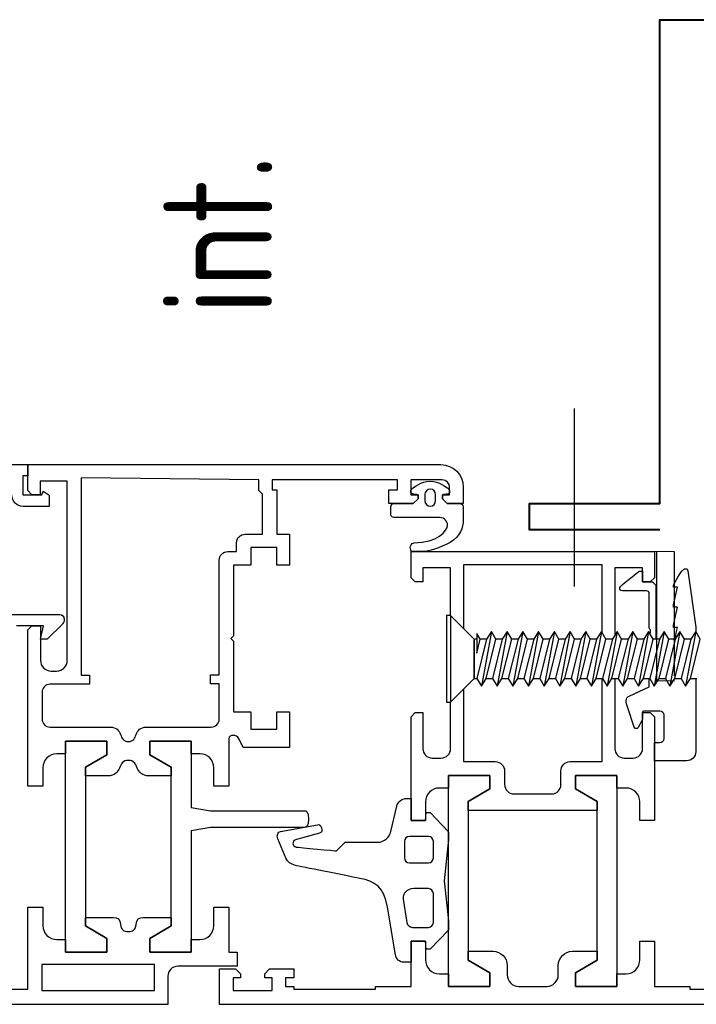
# Model space of a CAD drawing. Header units: millimetres. Extents: x -385852 to 238709, y -99680 to 201840.
# Tile 13 of 175: x 1714 to 1792, y -52482 to -52369. Entities that reach past the tile are written whole.
import ezdxf

# ---------------------------------------------------------------- set-up
doc = ezdxf.new("R2010")
doc.units = ezdxf.units.MM
doc.layers.add('FASTENERS', color=7, linetype='Continuous')
doc.layers.add('WINDOWS', color=7, linetype='Continuous')
for name, color, linetype, lineweight in [('KING_DET_fastening', 7, 'Continuous', 25), ('KING_DET_flashing', 40, 'Continuous', 40), ('KING_DET_hatch', 1, 'Continuous', 18), ('KING_DET_remainder', 253, 'Continuous', 30), ('KING_DET_text-note', 7, 'Continuous', 25)]:
    doc.layers.add(name, color=color, linetype=linetype, lineweight=lineweight)
doc.styles.get("Standard").update_dxf_attribs({"font": 'isocpeur.ttf', "height": 20})

# ---------------------------------------------------------------- blocks, each defined once
blk = doc.blocks.new('okno AL-FR')
at = {"layer": 'FASTENERS', "color": 7}
for p, q in [((36.07, -22.04), (29.77, -23.2)), ((30.66, -22.64), (35.18, -21.52)), ((30.66, -22.64), (30.66, -21.92)), ((35.18, -22.6), (30.66, -23.72)), ((35.18, -21.52), (36.07, -22.04)), ((36.07, -22.04), (35.18, -22.6)), ((35.18, -22.6), (35.18, -23.33)), ((29.77, -23.2), (30.66, -22.64)), ((30.66, -23.72), (29.77, -23.2)), ((30.66, -24.45), (35.18, -23.33)), ((30.66, -24.45), (30.66, -23.72)), ((35.18, -23.33), (36.07, -23.85)), ((36.07, -23.85), (29.77, -25)), ((29.77, -25), (30.66, -24.45)), ((35.18, -24.41), (30.66, -25.53)), ((36.07, -23.85), (35.18, -24.41)), ((35.18, -24.41), (35.18, -25.13)), ((30.66, -25.53), (29.77, -25)), ((36.07, -25.65), (29.77, -26.81)), ((30.66, -26.25), (35.18, -25.13)), ((30.66, -26.25), (30.66, -25.53)), ((35.18, -25.13), (36.07, -25.65)), ((36.07, -25.65), (35.18, -26.21)), ((29.77, -26.81), (30.66, -26.25)), ((30.66, -27.33), (29.77, -26.81)), ((35.18, -26.21), (30.66, -27.33)), ((30.66, -28.06), (35.18, -26.94)), ((35.18, -26.21), (35.18, -26.94)), ((35.18, -26.94), (36.07, -27.46)), ((36.07, -27.46), (29.77, -28.61)), ((29.77, -28.61), (30.66, -28.06)), ((30.66, -28.06), (30.66, -27.33)), ((35.18, -28.02), (30.66, -29.13)), ((36.07, -27.46), (35.18, -28.02)), ((35.18, -28.02), (35.18, -28.74)), ((30.66, -29.13), (29.77, -28.61)), ((36.07, -29.26), (29.77, -30.42)), ((30.66, -29.86), (35.18, -28.74)), ((30.66, -29.86), (30.66, -29.13)), ((35.18, -28.74), (36.07, -29.26)), ((36.07, -29.26), (35.18, -29.82)), ((29.77, -30.42), (30.66, -29.86)), ((30.66, -30.94), (29.77, -30.42)), ((35.18, -29.82), (30.66, -30.94)), ((35.18, -29.82), (35.18, -30.55)), ((36.07, -31.07), (29.77, -32.22)), ((29.77, -32.22), (30.66, -31.67)), ((30.66, -31.67), (35.18, -30.55)), ((30.66, -31.67), (30.66, -30.94)), ((35.18, -31.62), (30.66, -32.74)), ((35.18, -30.55), (36.07, -31.07)), ((36.07, -31.07), (35.18, -31.62)), ((35.18, -31.62), (35.18, -32.35)), ((30.66, -32.74), (29.77, -32.22)), ((30.66, -33.47), (35.18, -32.35)), ((30.66, -33.47), (30.66, -32.74)), ((35.18, -32.35), (36.07, -32.87)), ((36.07, -32.87), (29.77, -34.03)), ((29.77, -34.03), (30.66, -33.47)), ((35.18, -33.43), (30.66, -34.55)), ((36.07, -32.87), (35.18, -33.43)), ((35.18, -33.43), (35.18, -34.16)), ((30.66, -34.55), (29.77, -34.03)), ((36.07, -34.68), (29.77, -35.83)), ((30.66, -35.27), (35.18, -34.16)), ((30.66, -35.27), (30.66, -34.55)), ((35.18, -34.16), (36.07, -34.68)), ((36.07, -34.68), (35.18, -35.23)), ((29.77, -35.83), (30.66, -35.27)), ((30.66, -36.35), (29.77, -35.83)), ((35.18, -35.23), (30.66, -36.35)), ((30.66, -37.08), (35.18, -35.96)), ((35.18, -35.23), (35.18, -35.96)), ((35.18, -35.96), (36.07, -36.48)), ((36.07, -36.48), (29.77, -37.64)), ((29.77, -37.64), (30.66, -37.08)), ((30.66, -37.08), (30.66, -36.35)), ((35.18, -37.04), (30.66, -38.16)), ((36.07, -36.48), (35.18, -37.04)), ((35.18, -37.04), (35.18, -37.76)), ((30.66, -38.16), (29.77, -37.64)), ((36.07, -38.28), (29.77, -39.44)), ((30.66, -38.88), (35.18, -37.76)), ((30.66, -38.88), (30.66, -38.16)), ((35.18, -37.76), (36.07, -38.28)), ((36.07, -38.28), (35.18, -38.84)), ((29.77, -39.44), (30.66, -38.88)), ((30.66, -39.96), (29.77, -39.44)), ((35.18, -38.84), (30.66, -39.96)), ((30.66, -40.69), (35.18, -39.57)), ((35.18, -38.84), (35.18, -39.57)), ((35.18, -39.57), (36.07, -40.09)), ((36.07, -40.09), (29.77, -41.25)), ((29.77, -41.25), (30.66, -40.69)), ((30.66, -40.69), (30.66, -39.96)), ((35.18, -40.65), (30.66, -41.77)), ((36.07, -40.09), (35.18, -40.65)), ((35.18, -40.65), (35.18, -41.37)), ((30.66, -41.77), (29.77, -41.25)), ((30.66, -42.49), (35.18, -41.37)), ((30.66, -42.49), (30.66, -41.77)), ((35.18, -41.37), (36.07, -41.89)), ((36.07, -41.89), (29.77, -43.05)), ((29.77, -43.05), (30.66, -42.49)), ((35.18, -42.45), (30.66, -43.57)), ((36.07, -41.89), (35.18, -42.45)), ((35.18, -42.45), (35.18, -43.18)), ((30.66, -43.57), (29.77, -43.05)), ((36.07, -43.7), (29.77, -44.86)), ((30.66, -44.3), (35.18, -43.18)), ((30.66, -44.3), (30.66, -43.57)), ((35.18, -43.18), (36.07, -43.7)), ((36.07, -43.7), (35.18, -44.26)), ((29.77, -44.86), (30.66, -44.3)), ((30.66, -45.38), (29.77, -44.86)), ((35.18, -44.26), (30.66, -45.38)), ((30.66, -46.1), (35.18, -44.98)), ((35.18, -44.26), (35.18, -44.98)), ((35.18, -44.98), (36.07, -45.5)), ((36.07, -45.5), (29.77, -46.66)), ((29.77, -46.66), (30.66, -46.1)), ((30.66, -46.1), (30.66, -45.38)), ((35.18, -46.06), (30.66, -47.18)), ((36.07, -45.5), (35.18, -46.06)), ((35.18, -46.06), (35.18, -46.79)), ((27.94, -50.19), (30.66, -47.5)), ((30.66, -47.18), (29.77, -46.66)), ((30.66, -47.5), (30.66, -47.18)), ((35.18, -47.5), (30.66, -47.5)), ((30.66, -47.5), (35.18, -47.5)), ((33.59, -47.18), (35.18, -46.79)), ((35.85, -47.18), (33.59, -47.18)), ((35.18, -46.79), (35.85, -47.18)), ((35.18, -47.18), (35.18, -47.5)), ((35.18, -47.5), (37.89, -50.19)), ((37.89, -50.19), (27.94, -50.19)), ((27.94, -50.66), (27.94, -50.19)), ((37.89, -50.66), (27.94, -50.66)), ((37.89, -50.19), (37.89, -50.66))]:
    blk.add_line(p, q, dxfattribs=at)
at = {"layer": 'KING_DET_hatch'}
blk.add_line((45.24, -26.79), (45.24, -24.51), dxfattribs=at)
at = {"layer": 'KING_DET_remainder'}
blk.add_line((30.37, -24.47), (30.38, -26.5), dxfattribs=at)
at = {"layer": 'WINDOWS', "color": 7}
for p, q in [((19.53, -31.09), (-4.71, -31.09)), ((-4.71, -31.09), (-4.71, -35.84)), ((19.53, -35.84), (19.53, -31.09)), ((-3.15, -35.84), (-1.7, -33.37)), ((-1.7, -33.37), (16.52, -33.37)), ((16.52, -33.37), (17.97, -35.84)), ((-4.71, -35.84), (-3.15, -35.84)), ((17.97, -35.84), (19.53, -35.84)), ((-3.15, -45.68), (-4.71, -45.68)), ((-4.71, -45.68), (-4.71, -50.43)), ((-1.7, -48.16), (-3.15, -45.68)), ((17.97, -45.68), (16.52, -48.16)), ((19.53, -45.68), (17.97, -45.68)), ((19.53, -50.43), (19.53, -45.68)), ((16.52, -48.16), (-1.7, -48.16)), ((-4.71, -50.43), (19.53, -50.43)), ((-5.19, -97.13), (-5.19, -84.18)), ((-5.19, -84.18), (-2.2, -84.18)), ((-2.2, -84.18), (-2.2, -97.13)), ((0.79, -89.66), (-0.78, -89.66)), ((-0.78, -89.66), (-0.78, -94.41)), ((2.23, -92.13), (0.79, -89.66)), ((21.91, -89.66), (20.46, -92.13)), ((23.47, -89.66), (21.91, -89.66)), ((23.47, -94.41), (23.47, -89.66)), ((20.46, -92.13), (2.23, -92.13)), ((-0.78, -94.41), (23.47, -94.41)), ((-2.2, -97.13), (-5.19, -97.13))]:
    blk.add_line(p, q, dxfattribs=at)
for points in [[(-6.77, -4.8), (-6.77, -4.8), (-6.77, -76.72), (-6.77, -76.72)], [(-5.01, -22.71), (-5.01, -22.71), (-5.01, -13.35), (-5.01, -13.35)], [(22.24, -22.04), (21.67, -22.04), (21.21, -22.5), (21.21, -23.08)], [(30.66, -22.04), (26.71, -22.04), (22.24, -22.04), (22.24, -22.04)], [(36.57, -22.04), (36.57, -22.04), (36.39, -22.04), (36.06, -22.04)], [(43.02, -22.94), (43.02, -22.94), (36.57, -22.04), (36.57, -22.04)], [(-4.71, -22.71), (-4.71, -22.71), (-5.01, -22.71), (-5.01, -22.71)], [(-4.71, -26.79), (-4.71, -26.79), (-4.71, -22.71), (-4.71, -22.71)], [(21.21, -23.08), (21.21, -23.08), (21.21, -26.79), (21.21, -26.79)], [(42.31, -24.1), (42.8, -23.81), (42.94, -23.66), (43.1, -23.53)], [(45.24, -24.51), (37.02, -24.51), (30.97, -24.51), (30.97, -24.51)], [(35.17, -24.6), (35.17, -24.6), (35.15, -24.52), (35.08, -24.43)], [(35.18, -24.44), (35.73, -24.31), (36.52, -24.13), (36.52, -24.13)], [(36.52, -24.13), (36.52, -24.13), (36.52, -24.6), (36.52, -24.6)], [(36.52, -24.6), (36.52, -24.6), (36.79, -24.6), (36.79, -24.6)], [(36.79, -24.6), (36.79, -24.6), (38.84, -24.13), (38.84, -24.13)], [(38.84, -24.13), (38.84, -24.13), (38.84, -24.6), (38.84, -24.6)], [(38.84, -24.6), (38.84, -24.6), (39.12, -24.6), (39.12, -24.6)], [(39.12, -24.6), (39.12, -24.6), (41.16, -24.13), (41.16, -24.13)], [(41.16, -24.13), (41.16, -24.13), (41.16, -24.6), (41.16, -24.6)], [(41.16, -24.6), (41.16, -24.6), (41.4, -24.6), (41.4, -24.6)], [(41.4, -24.6), (41.4, -24.6), (41.82, -24.39), (42.31, -24.1)], [(23.32, -26.16), (23.32, -25.86), (23.55, -25.67), (23.72, -25.67)], [(23.72, -25.67), (23.72, -25.67), (26.5, -25.67), (26.5, -25.67)], [(26.5, -25.67), (26.67, -25.67), (26.9, -25.86), (26.9, -26.16)], [(0.47, -26.79), (0.47, -26.79), (-4.71, -26.79), (-4.71, -26.79)], [(0.47, -28.45), (0.47, -28.45), (0.47, -26.79), (0.47, -26.79)], [(26.27, -26.79), (26.27, -26.79), (14.35, -26.79), (14.35, -26.79)], [(14.35, -26.79), (14.35, -26.79), (14.35, -28.45), (14.35, -28.45)], [(21.21, -26.79), (21.21, -26.79), (23.32, -26.79), (23.32, -26.79)], [(23.32, -26.79), (23.32, -26.79), (23.32, -26.16), (23.32, -26.16)], [(26.74, -27.26), (26.74, -27.26), (26.27, -26.79), (26.27, -26.79)], [(26.9, -26.16), (26.9, -26.16), (26.9, -28.02), (26.9, -28.02)], [(30.38, -26.5), (35.51, -26.5), (40.48, -26.5), (45.24, -26.5)], [(41.39, -26.64), (41.39, -26.64), (38.06, -26.64), (35.18, -26.64)], [(41.75, -27), (41.75, -27), (41.39, -26.64), (41.39, -26.64)], [(42.23, -26.79), (42.23, -26.79), (41.75, -27.26), (41.75, -27.26)], [(41.75, -28.15), (41.75, -28.15), (41.75, -27), (41.75, -27)], [(45.24, -26.79), (45.24, -26.79), (42.23, -26.79), (42.23, -26.79)], [(45.24, -54.74), (45.24, -54.74), (45.24, -26.79), (45.24, -26.79)], [(21.53, -29.21), (21.53, -28.62), (22.01, -28.15), (22.6, -28.15)], [(22.6, -28.15), (22.6, -28.15), (26.74, -28.15), (26.74, -28.15)], [(25.94, -28.15), (25.94, -28.15), (25.03, -28.67), (25.03, -28.67)], [(26.74, -28.15), (26.74, -28.15), (25.94, -28.15), (25.94, -28.15)], [(26.74, -28.15), (26.74, -28.15), (26.74, -27.26), (26.74, -27.26)], [(26.9, -28.02), (26.9, -28.1), (26.83, -28.15), (26.74, -28.15)], [(28.65, -29.7), (28.65, -29.7), (29.7, -27.39), (29.7, -27.39)], [(29.7, -27.39), (29.7, -27.39), (30.08, -27.39), (30.66, -27.39)], [(36.46, -27.39), (36.46, -27.39), (40.49, -27.39), (40.49, -27.39)], [(40.49, -27.39), (40.67, -27.39), (40.72, -27.51), (40.72, -27.69)], [(40.72, -27.69), (40.72, -27.69), (40.72, -30.46), (40.72, -30.46)], [(41.75, -27.26), (41.75, -27.26), (41.75, -28.15), (41.75, -28.15)], [(41.75, -28.15), (41.75, -28.15), (43.39, -28.15), (43.39, -28.15)], [(42.99, -28.15), (42.99, -28.15), (41.75, -28.15), (41.75, -28.15)], [(42.99, -28.53), (42.99, -28.53), (42.99, -28.15), (42.99, -28.15)], [(43.39, -28.15), (43.39, -28.15), (43.39, -31.33), (43.39, -31.33)], [(-3.26, -30.05), (-3.26, -29.16), (-2.54, -28.45), (-1.66, -28.45)], [(-1.66, -28.45), (-1.66, -28.45), (0.47, -28.45), (0.47, -28.45)], [(14.35, -28.45), (14.35, -28.45), (16.48, -28.45), (16.48, -28.45)], [(16.48, -28.45), (17.37, -28.45), (18.08, -29.16), (18.08, -30.05)], [(21.53, -30.27), (21.53, -30.27), (21.53, -29.21), (21.53, -29.21)], [(25.03, -28.67), (24.84, -28.77), (24.88, -29.05), (25.07, -29.11)], [(25.07, -29.11), (25.07, -29.11), (27.3, -29.83), (27.3, -29.83)], [(41.29, -30.66), (41.52, -30.43), (42.99, -28.53), (42.99, -28.53)], [(-3.26, -31.09), (-3.26, -31.09), (-3.26, -30.05), (-3.26, -30.05)], [(18.08, -30.05), (18.08, -30.05), (18.08, -31.09), (18.08, -31.09)], [(40.72, -30.46), (40.72, -30.76), (41.07, -30.88), (41.29, -30.66)], [(-4.71, -35.84), (-4.71, -35.84), (-4.71, -31.09), (-4.71, -31.09)], [(-4.71, -31.09), (-4.71, -31.09), (-3.26, -31.09), (-3.26, -31.09)], [(18.08, -31.09), (18.08, -31.09), (19.53, -31.09), (19.53, -31.09)], [(19.53, -31.09), (19.53, -31.09), (19.53, -35.84), (19.53, -35.84)], [(43.39, -31.33), (43.39, -31.33), (38.03, -31.33), (35.64, -31.33)], [(21.11, -36.46), (21.11, -36.46), (21.11, -32.79), (21.11, -32.79)], [(21.11, -32.79), (21.11, -32.79), (25.64, -32.79), (30.66, -32.79)], [(35.94, -32.79), (40.21, -32.79), (43.74, -32.79), (43.74, -32.79)], [(43.74, -32.79), (43.74, -32.79), (43.74, -48.73), (43.74, -48.73)], [(-1.7, -33.37), (-1.7, -33.37), (-3.15, -35.84), (-3.15, -35.84)], [(-0.68, -33.37), (-0.68, -33.37), (-1.7, -33.37), (-1.7, -33.37)], [(-0.68, -36.2), (-0.68, -36.2), (-0.68, -33.37), (-0.68, -33.37)], [(16.52, -33.37), (16.52, -33.37), (15.5, -33.37), (15.5, -33.37)], [(15.5, -33.37), (15.5, -33.37), (15.5, -48.16), (15.5, -48.16)], [(17.97, -35.84), (17.97, -35.84), (16.52, -33.37), (16.52, -33.37)], [(-3.15, -35.84), (-3.15, -35.84), (-4.71, -35.84), (-4.71, -35.84)], [(19.53, -35.84), (19.53, -35.84), (17.97, -35.84), (17.97, -35.84)], [(-2.3, -37.83), (-1.41, -37.83), (-0.68, -37.1), (-0.68, -36.2)], [(20.03, -37.53), (20.63, -37.53), (21.11, -37.05), (21.11, -36.46)], [(-4.71, -39.16), (-4.71, -38.43), (-4.11, -37.83), (-3.37, -37.83)], [(-3.37, -37.83), (-3.37, -37.83), (-2.3, -37.83), (-2.3, -37.83)], [(17.4, -38.61), (17.4, -38.01), (17.88, -37.53), (18.47, -37.53)], [(18.47, -37.53), (18.47, -37.53), (20.03, -37.53), (20.03, -37.53)], [(-4.71, -42.36), (-4.71, -42.36), (-4.71, -39.16), (-4.71, -39.16)], [(17.4, -42.92), (17.4, -42.92), (17.4, -38.61), (17.4, -38.61)], [(-3.37, -43.7), (-4.11, -43.7), (-4.71, -43.1), (-4.71, -42.36)], [(18.47, -43.99), (17.88, -43.99), (17.4, -43.51), (17.4, -42.92)], [(-2.3, -43.7), (-2.3, -43.7), (-3.37, -43.7), (-3.37, -43.7)], [(-0.68, -45.32), (-0.68, -44.42), (-1.41, -43.7), (-2.3, -43.7)], [(20.03, -43.99), (20.03, -43.99), (18.47, -43.99), (18.47, -43.99)], [(21.11, -45.07), (21.11, -44.47), (20.63, -43.99), (20.03, -43.99)], [(21.11, -48.73), (21.11, -48.73), (21.11, -45.07), (21.11, -45.07)], [(-4.71, -50.43), (-4.71, -50.43), (-4.71, -45.68), (-4.71, -45.68)], [(-4.71, -45.68), (-4.71, -45.68), (-3.15, -45.68), (-3.15, -45.68)], [(-3.15, -45.68), (-3.15, -45.68), (-1.7, -48.16), (-1.7, -48.16)], [(-0.68, -48.16), (-0.68, -48.16), (-0.68, -45.32), (-0.68, -45.32)], [(16.52, -48.16), (16.52, -48.16), (17.97, -45.68), (17.97, -45.68)], [(17.97, -45.68), (17.97, -45.68), (19.53, -45.68), (19.53, -45.68)], [(19.53, -45.68), (19.53, -45.68), (19.53, -50.43), (19.53, -50.43)], [(-1.7, -48.16), (-1.7, -48.16), (-0.68, -48.16), (-0.68, -48.16)], [(15.5, -48.16), (15.5, -48.16), (16.52, -48.16), (16.52, -48.16)], [(29.41, -48.73), (24.92, -48.73), (21.11, -48.73), (21.11, -48.73)], [(43.74, -48.73), (43.74, -48.73), (40.47, -48.73), (36.42, -48.73)], [(48.81, -48.74), (48.11, -48.74), (46.93, -49.11), (46.3, -50.25)], [(50.39, -48.74), (50.39, -48.74), (48.81, -48.74), (48.81, -48.74)], [(50.75, -49.15), (50.75, -48.98), (50.6, -48.74), (50.39, -48.74)], [(52.66, -48.74), (52.66, -48.74), (50.75, -48.74), (50.75, -48.74)], [(50.75, -48.74), (50.75, -48.74), (50.75, -50.58), (50.75, -50.58)], [(50.75, -50.58), (50.75, -50.58), (50.75, -49.15), (50.75, -49.15)], [(-3.26, -50.43), (-3.26, -50.43), (-4.71, -50.43), (-4.71, -50.43)], [(-3.26, -51.48), (-3.26, -51.48), (-3.26, -50.43), (-3.26, -50.43)], [(1.77, -50.43), (1.77, -50.43), (-0.44, -52.54), (-0.44, -52.54)], [(2.81, -50.43), (2.81, -50.43), (1.77, -50.43), (1.77, -50.43)], [(7.42, -50.92), (7.42, -50.92), (2.81, -50.43), (2.81, -50.43)], [(12.16, -50.43), (12.16, -50.43), (7.42, -50.92), (7.42, -50.92)], [(13.05, -50.43), (13.05, -50.43), (12.16, -50.43), (12.16, -50.43)], [(15.26, -52.54), (15.26, -52.54), (13.05, -50.43), (13.05, -50.43)], [(19.53, -50.43), (19.53, -50.43), (18.08, -50.43), (18.08, -50.43)], [(18.08, -50.43), (18.08, -50.43), (18.08, -51.48), (18.08, -51.48)], [(21.53, -51.26), (21.53, -50.67), (22.01, -50.19), (22.6, -50.19)], [(22.6, -50.19), (22.6, -50.19), (25.22, -50.19), (27.94, -50.19)], [(37.89, -50.19), (40.4, -50.19), (43.39, -50.19), (43.39, -50.19)], [(43.39, -50.19), (43.39, -50.19), (43.39, -53.38), (43.39, -53.38)], [(46.3, -50.25), (45.68, -51.4), (45.24, -52.84), (45.24, -53.29)], [(50.75, -50.58), (50.75, -50.58), (51.31, -51.14), (51.31, -51.14)], [(51.31, -51.14), (51.31, -51.14), (50.75, -50.58), (50.75, -50.58)], [(51.77, -51.14), (51.77, -51.14), (51.77, -50.31), (51.77, -50.31)], [(51.77, -50.31), (51.77, -50.31), (52.64, -50.31), (52.64, -50.31)], [(52.64, -50.31), (53.1, -50.31), (53.48, -50.68), (53.48, -51.15)], [(-1.66, -53.08), (-2.54, -53.08), (-3.26, -52.36), (-3.26, -51.48)], [(18.08, -51.48), (18.08, -52.36), (17.37, -53.08), (16.48, -53.08)], [(21.53, -52.31), (21.53, -52.31), (21.53, -51.26), (21.53, -51.26)], [(49.16, -51.48), (49.16, -51.48), (49.16, -56.72), (49.16, -56.72)], [(51.1, -51.91), (51.1, -51.91), (51.79, -51.91), (51.79, -51.91)], [(51.31, -51.14), (51.31, -51.14), (51.77, -51.14), (51.77, -51.14)], [(51.77, -51.14), (51.77, -51.14), (51.31, -51.14), (51.31, -51.14)], [(53.48, -51.15), (53.48, -51.15), (53.48, -54.77), (53.48, -54.77)], [(0.47, -53.08), (0.47, -53.08), (-1.66, -53.08), (-1.66, -53.08)], [(-0.44, -52.54), (-0.44, -52.54), (-0.44, -52.99), (-0.44, -52.99)], [(-0.44, -52.99), (-0.44, -52.99), (0.47, -53.08), (0.47, -53.08)], [(0.47, -53.08), (0.47, -53.08), (0.47, -54.74), (0.47, -54.74)], [(0.47, -54.74), (0.47, -54.74), (0.47, -53.08), (0.47, -53.08)], [(2.07, -52.74), (2.07, -52.43), (2.33, -52.17), (2.64, -52.17)], [(2.07, -54.57), (2.07, -54.57), (2.07, -52.74), (2.07, -52.74)], [(2.64, -52.17), (2.64, -52.17), (5.95, -52.17), (5.95, -52.17)], [(5.95, -52.17), (6.26, -52.17), (6.52, -52.43), (6.52, -52.74)], [(6.52, -52.74), (6.52, -52.74), (6.52, -54.43), (6.52, -54.43)], [(9.49, -52.74), (9.49, -52.43), (9.74, -52.17), (10.06, -52.17)], [(9.49, -54.93), (9.49, -54.93), (9.49, -52.74), (9.49, -52.74)], [(10.06, -52.17), (10.06, -52.17), (11.95, -52.17), (11.95, -52.17)], [(11.95, -52.17), (12.26, -52.17), (12.51, -52.43), (12.51, -52.74)], [(12.51, -52.74), (12.51, -52.74), (12.51, -54.93), (12.51, -54.93)], [(14.35, -53.08), (14.35, -53.08), (15.26, -52.99), (15.26, -52.99)], [(14.35, -54.74), (14.35, -54.74), (14.35, -53.08), (14.35, -53.08)], [(16.48, -53.08), (16.48, -53.08), (14.35, -53.08), (14.35, -53.08)], [(14.35, -53.08), (14.35, -53.08), (14.35, -54.74), (14.35, -54.74)], [(15.26, -52.99), (15.26, -52.99), (15.26, -52.54), (15.26, -52.54)], [(22.6, -53.38), (22.01, -53.38), (21.53, -52.9), (21.53, -52.31)], [(51.79, -53.15), (51.79, -53.15), (51.1, -53.15), (51.1, -53.15)], [(26.74, -53.38), (26.74, -53.38), (22.6, -53.38), (22.6, -53.38)], [(26.27, -54.74), (26.27, -54.74), (26.74, -54.27), (26.74, -54.27)], [(26.74, -54.27), (26.74, -54.27), (26.74, -53.38), (26.74, -53.38)], [(43.39, -53.38), (43.39, -53.38), (41.75, -53.38), (41.75, -53.38)], [(41.75, -53.38), (41.75, -53.38), (41.75, -54.27), (41.75, -54.27)], [(41.75, -54.27), (41.75, -54.27), (42.23, -54.74), (42.23, -54.74)], [(45.24, -53.29), (45.24, -53.29), (45.24, -54.56), (45.24, -54.56)], [(51.31, -53.93), (51.31, -53.93), (50.75, -54.49), (50.75, -54.49)], [(50.75, -54.49), (50.75, -54.49), (51.31, -53.93), (51.31, -53.93)], [(51.77, -53.93), (51.77, -53.93), (51.31, -53.93), (51.31, -53.93)], [(51.31, -53.93), (51.31, -53.93), (51.77, -53.93), (51.77, -53.93)], [(51.77, -54.77), (51.77, -54.77), (51.77, -53.93), (51.77, -53.93)], [(-4.71, -58.81), (-4.71, -58.81), (-4.71, -54.74), (-4.71, -54.74)], [(-4.71, -54.74), (-4.71, -54.74), (0.47, -54.74), (0.47, -54.74)], [(0.47, -54.74), (0.47, -54.74), (-1.94, -54.74), (-1.94, -54.74)], [(-1.94, -54.74), (-1.94, -54.74), (-1.94, -55.6), (-1.94, -55.6)], [(2.64, -55.22), (2.33, -55.17), (2.07, -54.88), (2.07, -54.57)], [(5.33, -55.64), (5.33, -55.64), (2.64, -55.22), (2.64, -55.22)], [(6.52, -54.43), (6.52, -55.19), (5.96, -55.72), (5.33, -55.64)], [(10.06, -55.5), (9.74, -55.5), (9.49, -55.24), (9.49, -54.93)], [(12.51, -54.93), (12.51, -55.24), (12.26, -55.5), (11.95, -55.5)], [(16.86, -54.74), (16.86, -54.74), (14.35, -54.74), (14.35, -54.74)], [(14.35, -54.74), (14.35, -54.74), (26.27, -54.74), (26.27, -54.74)], [(16.01, -56.37), (16.52, -56.26), (16.86, -55.77), (16.86, -55.4)], [(16.86, -55.4), (16.86, -55.4), (16.86, -54.74), (16.86, -54.74)], [(42.23, -54.74), (42.23, -54.74), (45.24, -54.74), (45.24, -54.74)], [(50.75, -54.49), (50.75, -54.49), (50.75, -57.29), (50.75, -57.29)], [(50.75, -56.72), (50.75, -56.72), (50.75, -54.49), (50.75, -54.49)], [(53.48, -54.77), (53.48, -54.77), (51.77, -54.77), (51.77, -54.77)], [(-1.94, -55.6), (-1.94, -56.04), (-1.54, -56.46), (-1.08, -56.54)], [(-1.08, -56.54), (-1.08, -56.54), (4.41, -57.44), (4.41, -57.44)], [(11.95, -55.5), (11.95, -55.5), (10.06, -55.5), (10.06, -55.5)], [(12.95, -57.1), (12.95, -57.1), (16.01, -56.37), (16.01, -56.37)], [(52.33, -57.29), (52.33, -57.29), (52.33, -56.3), (52.33, -56.3)], [(52.33, -56.3), (52.33, -56.3), (53.48, -56.3), (53.48, -56.3)], [(53.48, -56.3), (53.48, -56.3), (53.48, -70.7), (53.48, -70.7)], [(4.41, -57.44), (6.73, -57.81), (7.37, -58.91), (7.7, -60.62)], [(11.85, -58.6), (11.85, -57.75), (12.5, -57.21), (12.95, -57.1)], [(49.16, -56.72), (49.16, -56.91), (49.31, -57.06), (49.5, -57.06)], [(49.5, -57.06), (49.5, -57.06), (50.41, -57.06), (50.41, -57.06)], [(50.41, -57.06), (50.59, -57.06), (50.75, -56.91), (50.75, -56.72)], [(50.75, -57.29), (50.75, -57.29), (52.33, -57.29), (52.33, -57.29)], [(-5.01, -68.18), (-5.01, -68.18), (-5.01, -58.81), (-5.01, -58.81)], [(-5.01, -58.81), (-5.01, -58.81), (-4.71, -58.81), (-4.71, -58.81)], [(11.85, -62.32), (11.85, -62.32), (11.85, -58.6), (11.85, -58.6)], [(7.7, -60.62), (8.04, -62.33), (9.05, -67.45), (9.19, -68.02)], [(10.86, -63.31), (10.86, -63.31), (11.85, -62.32), (11.85, -62.32)], [(11.3, -67.92), (11.27, -67.67), (10.86, -63.31), (10.86, -63.31)], [(12.89, -65.24), (12.89, -65.24), (12.16, -67.88), (12.16, -67.88)], [(13.51, -65.02), (13.19, -64.89), (12.95, -65.02), (12.89, -65.24)], [(13.1, -69.71), (13.1, -69.71), (13.86, -65.49), (13.86, -65.49)], [(13.86, -65.49), (13.91, -65.21), (13.84, -65.14), (13.51, -65.02)], [(13.55, -66.98), (13.55, -66.98), (13.55, -77.77), (13.55, -77.77)], [(15.47, -77.77), (15.47, -77.77), (15.47, -66.98), (15.47, -66.98)], [(-4.71, -68.18), (-4.71, -68.18), (-5.01, -68.18), (-5.01, -68.18)], [(-4.71, -69.16), (-4.71, -69.16), (-4.71, -68.18), (-4.71, -68.18)], [(-2.71, -68.18), (-2.71, -68.18), (-3.74, -68.18), (-3.74, -68.18)], [(-3.74, -68.18), (-3.74, -68.18), (-3.74, -69.16), (-3.74, -69.16)], [(-2.71, -70.98), (-2.71, -70.98), (-2.71, -68.18), (-2.71, -68.18)], [(9.19, -68.02), (9.32, -68.53), (9.64, -68.93), (9.95, -69.06)], [(26.82, -68.7), (26.82, -68.7), (22.73, -68.7), (22.73, -68.7)], [(22.73, -68.7), (22.73, -68.7), (22.73, -74.02), (22.73, -74.02)], [(26.82, -70.13), (26.82, -70.13), (26.82, -68.7), (26.82, -68.7)], [(47.24, -68.71), (47.24, -68.71), (43.7, -68.71), (43.7, -68.71)], [(43.7, -68.71), (43.7, -68.71), (43.7, -70.16), (43.7, -70.16)], [(47.24, -70.16), (47.24, -70.16), (47.24, -68.71), (47.24, -68.71)], [(-3.74, -69.16), (-3.74, -69.16), (-4.71, -69.16), (-4.71, -69.16)], [(9.95, -69.06), (9.95, -69.06), (12.26, -70.03), (12.26, -70.03)], [(12.26, -70.03), (12.69, -70.2), (13.05, -70), (13.1, -69.71)], [(24.83, -73.14), (24.83, -73.14), (24.83, -70.13), (24.83, -70.13)], [(24.83, -70.13), (24.83, -70.13), (26.82, -70.13), (26.82, -70.13)], [(-5.19, -75.16), (-5.19, -75.16), (-5.19, -70.7), (-5.19, -70.7)], [(-5.19, -70.7), (-5.19, -70.7), (-3.74, -70.7), (-3.74, -70.7)], [(-3.74, -70.7), (-3.74, -70.7), (-3.74, -71.54), (-3.74, -71.54)], [(-3.27, -71.54), (-3.27, -71.54), (-2.71, -70.98), (-2.71, -70.98)], [(43.7, -70.16), (43.7, -70.16), (45.7, -70.16), (45.7, -70.16)], [(45.7, -70.16), (45.7, -70.16), (45.7, -73.14), (45.7, -73.14)], [(52.33, -70.16), (52.33, -70.16), (47.24, -70.16), (47.24, -70.16)], [(52.33, -70.7), (52.33, -70.7), (52.33, -70.16), (52.33, -70.16)], [(53.48, -70.7), (53.48, -70.7), (52.33, -70.7), (52.33, -70.7)], [(-3.74, -71.54), (-3.74, -71.54), (-3.27, -71.54), (-3.27, -71.54)], [(47.24, -73.79), (47.24, -73.79), (47.24, -71.78), (47.24, -71.78)], [(47.24, -71.78), (47.24, -71.78), (51.84, -71.78), (51.84, -71.78)], [(51.84, -71.78), (51.84, -71.78), (52.28, -72.23), (52.28, -72.23)], [(52.28, -72.23), (52.28, -72.23), (53.48, -72.23), (53.48, -72.23)], [(53.48, -72.23), (53.48, -72.23), (53.71, -92.63), (53.71, -92.63)], [(26.82, -73.14), (26.82, -73.14), (24.83, -73.14), (24.83, -73.14)], [(26.82, -75.12), (26.82, -75.12), (26.82, -73.14), (26.82, -73.14)], [(45.7, -73.14), (45.7, -73.14), (43.7, -73.14), (43.7, -73.14)], [(43.7, -73.14), (43.7, -73.14), (43.7, -75.12), (43.7, -75.12)], [(-3.27, -74.32), (-3.27, -74.32), (-3.74, -74.32), (-3.74, -74.32)], [(-3.74, -74.32), (-3.74, -74.32), (-3.74, -75.16), (-3.74, -75.16)], [(-2.71, -74.89), (-2.71, -74.89), (-3.27, -74.32), (-3.27, -74.32)], [(22.73, -74.02), (22.73, -74.02), (23.63, -74.45), (23.63, -74.45)], [(46.26, -74.78), (46.8, -74.78), (47.24, -74.34), (47.24, -73.79)], [(-3.74, -75.16), (-3.74, -75.16), (-5.19, -75.16), (-5.19, -75.16)], [(-2.71, -76.72), (-2.71, -76.72), (-2.71, -74.89), (-2.71, -74.89)], [(-0.78, -74.7), (-0.78, -74.7), (-2.4, -74.7), (-2.4, -74.7)], [(-2.4, -74.7), (-2.4, -74.7), (-2.4, -81.52), (-2.4, -81.52)], [(-0.78, -75.66), (-0.78, -75.66), (-0.78, -74.7), (-0.78, -74.7)], [(4.38, -75.66), (4.38, -75.66), (-0.78, -75.66), (-0.78, -75.66)], [(4.39, -77.4), (4.39, -77.4), (4.38, -75.66), (4.38, -75.66)], [(23.73, -75.66), (23.73, -75.66), (18.3, -75.66), (18.3, -75.66)], [(18.3, -75.66), (18.3, -75.66), (18.3, -77.4), (18.3, -77.4)], [(34.95, -75.12), (34.95, -75.12), (26.82, -75.12), (26.82, -75.12)], [(35.25, -75.42), (35.25, -75.42), (34.95, -75.12), (34.95, -75.12)], [(35.55, -75.12), (35.55, -75.12), (35.25, -75.42), (35.25, -75.42)], [(43.7, -75.12), (43.7, -75.12), (35.55, -75.12), (35.55, -75.12)], [(44.26, -76.77), (44.8, -76.77), (45.25, -76.33), (45.25, -75.78)], [(45.25, -75.78), (45.25, -75.78), (45.25, -74.78), (45.25, -74.78)], [(45.25, -74.78), (45.25, -74.78), (46.26, -74.78), (46.26, -74.78)], [(-6.77, -76.72), (-6.77, -76.72), (-2.71, -76.72), (-2.71, -76.72)], [(25.08, -77.7), (25.08, -77.18), (25.49, -76.77), (26, -76.77)], [(26, -76.77), (26, -76.77), (30.04, -76.77), (30.04, -76.77)], [(30.04, -76.77), (30.04, -76.77), (30.04, -77.75), (30.04, -77.75)], [(31.09, -77.75), (31.09, -77.75), (31.09, -76.77), (31.09, -76.77)], [(31.09, -76.77), (31.09, -76.77), (44.26, -76.77), (44.26, -76.77)], [(0.67, -78.97), (0.67, -78.1), (1.38, -77.4), (2.25, -77.4)], [(2.25, -77.4), (2.25, -77.4), (4.39, -77.4), (4.39, -77.4)], [(13.55, -77.77), (13.55, -77.77), (13.16, -79.99), (13.16, -79.99)], [(15.86, -79.99), (15.86, -79.99), (15.47, -77.77), (15.47, -77.77)], [(18.3, -77.4), (18.3, -77.4), (20.44, -77.4), (20.44, -77.4)], [(20.44, -77.4), (21.31, -77.4), (22.02, -78.1), (22.02, -78.97)], [(25.08, -85.14), (25.08, -85.14), (25.08, -77.7), (25.08, -77.7)], [(30.04, -77.75), (30.04, -77.75), (31.09, -77.75), (31.09, -77.75)], [(0.67, -79.99), (0.67, -79.99), (0.67, -78.97), (0.67, -78.97)], [(22.02, -78.97), (22.02, -78.97), (22.02, -79.99), (22.02, -79.99)], [(-0.78, -84.74), (-0.78, -84.74), (-0.78, -79.99), (-0.78, -79.99)], [(-0.78, -79.99), (-0.78, -79.99), (0.67, -79.99), (0.67, -79.99)], [(-0.78, -79.99), (-0.78, -79.99), (-0.78, -84.74), (-0.78, -84.74)], [(13.16, -79.99), (13.16, -79.99), (-0.78, -79.99), (-0.78, -79.99)], [(23.47, -79.99), (23.47, -79.99), (15.86, -79.99), (15.86, -79.99)], [(22.02, -79.99), (22.02, -79.99), (23.47, -79.99), (23.47, -79.99)], [(23.47, -79.99), (23.47, -79.99), (23.47, -84.74), (23.47, -84.74)], [(23.47, -84.74), (23.47, -84.74), (23.47, -79.99), (23.47, -79.99)], [(-2.4, -81.52), (-2.4, -82.15), (-2.91, -82.67), (-3.55, -82.67)], [(2.23, -82.27), (2.23, -82.27), (0.79, -84.74), (0.79, -84.74)], [(0.79, -84.74), (0.79, -84.74), (2.23, -82.27), (2.23, -82.27)], [(3.21, -82.27), (3.21, -82.27), (2.23, -82.27), (2.23, -82.27)], [(2.23, -82.27), (2.23, -82.27), (20.46, -82.27), (20.46, -82.27)], [(3.21, -85.48), (3.21, -85.48), (3.21, -82.27), (3.21, -82.27)], [(20.46, -82.27), (20.46, -82.27), (19.48, -82.27), (19.48, -82.27)], [(19.48, -82.27), (19.48, -82.27), (19.48, -84.86), (19.48, -84.86)], [(21.91, -84.74), (21.91, -84.74), (20.46, -82.27), (20.46, -82.27)], [(20.46, -82.27), (20.46, -82.27), (21.91, -84.74), (21.91, -84.74)], [(-3.55, -82.67), (-3.55, -82.67), (-6.77, -82.67), (-6.77, -82.67)], [(-6.77, -82.67), (-6.77, -82.67), (-6.77, -120.69), (-6.77, -120.69)], [(0.79, -84.74), (0.79, -84.74), (-0.78, -84.74), (-0.78, -84.74)], [(-0.78, -84.74), (-0.78, -84.74), (0.79, -84.74), (0.79, -84.74)], [(23.47, -84.74), (23.47, -84.74), (21.91, -84.74), (21.91, -84.74)], [(21.91, -84.74), (21.91, -84.74), (23.47, -84.74), (23.47, -84.74)], [(19.48, -84.86), (19.48, -85.6), (19.91, -86), (20.38, -86.18)], [(24.24, -86.3), (24.68, -86.14), (25.08, -85.79), (25.08, -85.14)], [(3.21, -92.13), (3.21, -92.13), (3.21, -88.92), (3.21, -88.92)], [(25.08, -96.19), (25.08, -96.19), (25.08, -89.26), (25.08, -89.26)], [(-0.78, -94.41), (-0.78, -94.41), (-0.78, -89.66), (-0.78, -89.66)], [(-0.78, -89.66), (-0.78, -89.66), (0.79, -89.66), (0.79, -89.66)], [(0.79, -89.66), (0.79, -89.66), (2.23, -92.13), (2.23, -92.13)], [(19.48, -89.54), (19.48, -89.54), (19.48, -92.13), (19.48, -92.13)], [(20.46, -92.13), (20.46, -92.13), (21.91, -89.66), (21.91, -89.66)], [(21.91, -89.66), (21.91, -89.66), (23.47, -89.66), (23.47, -89.66)], [(23.47, -89.66), (23.47, -89.66), (23.47, -94.41), (23.47, -94.41)], [(2.23, -92.13), (2.23, -92.13), (3.21, -92.13), (3.21, -92.13)], [(19.48, -92.13), (19.48, -92.13), (20.46, -92.13), (20.46, -92.13)], [(31.05, -91.66), (31.05, -91.66), (30, -91.66), (30, -91.66)], [(30, -91.66), (30, -91.66), (30, -92.63), (30, -92.63)], [(30, -92.63), (30, -92.63), (30, -94.21), (30, -94.21)], [(31.05, -92.63), (31.05, -92.63), (31.05, -91.66), (31.05, -91.66)], [(53.71, -92.63), (53.71, -92.63), (31.05, -92.63), (31.05, -92.63)], [(0.67, -94.41), (0.67, -94.41), (-0.78, -94.41), (-0.78, -94.41)], [(0.67, -95.43), (0.67, -95.43), (0.67, -94.41), (0.67, -94.41)], [(23.47, -94.41), (23.47, -94.41), (22.02, -94.41), (22.02, -94.41)], [(22.02, -94.41), (22.02, -94.41), (22.02, -95.43), (22.02, -95.43)], [(30, -94.21), (30, -94.21), (30, -96.19), (30, -96.19)], [(31.52, -95.45), (31.52, -94.76), (32.08, -94.21), (32.77, -94.21)], [(32.77, -94.21), (32.77, -94.21), (53.35, -94.21), (53.35, -94.21)], [(36.92, -94.78), (36.92, -94.78), (35.2, -96.52), (35.2, -96.52)], [(53.35, -94.21), (53.35, -94.21), (53.35, -97.31), (53.35, -97.31)], [(2.25, -97.01), (1.38, -97.01), (0.67, -96.3), (0.67, -95.43)], [(22.02, -95.43), (22.02, -96.3), (21.31, -97.01), (20.44, -97.01)], [(31.52, -96.05), (31.52, -96.05), (31.52, -95.45), (31.52, -95.45)], [(32.77, -97.29), (32.08, -97.29), (31.52, -96.74), (31.52, -96.05)], [(38, -100.53), (38, -100.53), (38, -95.05), (38, -95.05)], [(4.39, -97.01), (4.39, -97.01), (2.25, -97.01), (2.25, -97.01)], [(4.39, -98.74), (4.39, -98.74), (4.39, -97.01), (4.39, -97.01)], [(20.44, -97.01), (20.44, -97.01), (18.3, -97.01), (18.3, -97.01)], [(18.3, -97.01), (18.3, -97.01), (18.3, -98.74), (18.3, -98.74)], [(26, -97.11), (25.49, -97.11), (25.08, -96.7), (25.08, -96.19)], [(29.08, -97.11), (29.08, -97.11), (26, -97.11), (26, -97.11)], [(30, -96.19), (30, -96.7), (29.59, -97.11), (29.08, -97.11)], [(35.2, -96.52), (35.2, -96.52), (35.2, -97.29), (35.2, -97.29)], [(35.2, -97.29), (35.2, -97.29), (36.72, -96.93), (36.72, -96.93)], [(36.72, -96.93), (36.72, -96.93), (36.72, -100.05), (36.72, -100.05)], [(51.73, -96.28), (51.73, -96.28), (50.43, -96.28), (50.43, -96.28)], [(50.43, -96.28), (50.43, -96.28), (50.43, -99.27), (50.43, -99.27)], [(52.2, -96.97), (52.2, -96.97), (51.73, -96.28), (51.73, -96.28)], [(51.78, -97.13), (51.78, -97.13), (52.2, -96.97), (52.2, -96.97)], [(51.78, -99.3), (51.78, -99.3), (51.78, -97.13), (51.78, -97.13)], [(36.72, -97.29), (36.72, -97.29), (32.77, -97.29), (32.77, -97.29)], [(36.25, -98.74), (36.25, -98.74), (36.72, -98.27), (36.72, -98.27)], [(36.72, -98.27), (36.72, -98.27), (36.72, -97.29), (36.72, -97.29)], [(53.35, -97.31), (53.35, -97.31), (51.78, -97.31), (51.78, -97.31)], [(51.78, -97.31), (51.78, -97.31), (51.78, -98.28), (51.78, -98.28)], [(51.78, -98.28), (51.78, -98.28), (52.26, -98.76), (52.26, -98.76)], [(-5.01, -98.74), (-5.01, -98.74), (4.39, -98.74), (4.39, -98.74)], [(-5.01, -113.13), (-5.01, -113.13), (-5.01, -98.74), (-5.01, -98.74)], [(18.3, -98.74), (18.3, -98.74), (36.25, -98.74), (36.25, -98.74)], [(50.43, -99.27), (50.43, -99.99), (51.01, -100.57), (51.73, -100.57)], [(53.96, -99.3), (53.96, -99.3), (51.78, -99.3), (51.78, -99.3)], [(52.26, -98.76), (52.26, -98.76), (55.23, -98.76), (55.23, -98.76)], [(55.23, -98.76), (55.23, -98.76), (53.96, -98.76), (53.96, -98.76)], [(53.96, -98.76), (53.96, -98.76), (53.96, -99.3), (53.96, -99.3)], [(55.23, -120.69), (55.23, -120.69), (55.23, -98.76), (55.23, -98.76)]]:
    blk.add_open_spline(points, degree=3, dxfattribs=at)
for points, knots in [([(43.1, -23.53), (43.25, -23.39), (43.28, -23.3), (43.28, -23.2), (43.28, -23.1), (43.19, -22.97), (43.02, -22.94)], [63, 63, 63, 63, 64, 64, 64, 65, 65, 65, 65]), ([(35.81, -27.31), (35.89, -27.25), (35.98, -27.22), (36.09, -27.22), (36.24, -27.22), (36.37, -27.29), (36.46, -27.39)], [84.308387, 84.308387, 84.308387, 84.308387, 85, 85, 85, 86, 86, 86, 86]), ([(30.66, -31.33), (27.31, -31.33), (22.6, -31.33), (22.6, -31.33), (22.01, -31.33), (21.53, -30.86), (21.53, -30.27)], [66.354976, 66.354976, 66.354976, 66.354976, 67, 67, 67, 68, 68, 68, 68]), ([(27.3, -29.83), (27.64, -29.95), (27.88, -30.03), (28.11, -30.03), (28.35, -30.03), (28.56, -29.9), (28.65, -29.7)], [80, 80, 80, 80, 81, 81, 81, 82, 82, 82, 82]), ([(55.23, -98.76), (55.23, -98.76), (55.23, -51.31), (55.23, -51.31), (55.23, -49.89), (54.08, -48.74), (52.66, -48.74)], [62, 62, 62, 62, 63, 63, 63, 64, 64, 64, 64]), ([(45.24, -54.56), (45.24, -54.74), (45.55, -54.83), (45.7, -54.83), (45.85, -54.83), (46.25, -54.73), (46.25, -54.36), (46.25, -51.73), (47.64, -50.54), (48.29, -50.54), (48.61, -50.54), (49.16, -50.83), (49.16, -51.48)], [18, 18, 18, 18, 19, 19, 19, 20, 20, 20, 21, 21, 21, 22, 22, 22, 22]), ([(52.52, -50.52), (52.45, -50.43), (52.31, -50.31), (52.15, -50.31), (51.98, -50.31), (51.83, -50.39), (51.83, -50.65), (51.83, -50.92), (51.77, -51.14), (51.77, -51.14)], [7, 7, 7, 7, 8, 8, 8, 9, 9, 9, 10, 10, 10, 10]), ([(52.52, -54.55), (52.6, -54.47), (53.32, -53.54), (53.32, -52.54), (53.32, -51.53), (52.6, -50.6), (52.52, -50.52)], [5, 5, 5, 5, 6, 6, 6, 7, 7, 7, 7]), ([(51.1, -53.15), (50.75, -53.15), (50.47, -52.87), (50.47, -52.53), (50.47, -52.19), (50.75, -51.91), (51.1, -51.91)], [3, 3, 3, 3, 4, 4, 4, 5, 5, 5, 5]), ([(51.79, -51.91), (52.13, -51.91), (52.41, -52.19), (52.41, -52.53), (52.41, -52.87), (52.13, -53.15), (51.79, -53.15)], [0, 0, 0, 0, 1, 1, 1, 2, 2, 2, 2]), ([(51.77, -53.93), (51.77, -53.93), (51.83, -54.15), (51.83, -54.42), (51.83, -54.68), (51.98, -54.77), (52.15, -54.77), (52.31, -54.77), (52.45, -54.64), (52.52, -54.55)], [2, 2, 2, 2, 3, 3, 3, 4, 4, 4, 5, 5, 5, 5]), ([(15.47, -66.98), (15.47, -66.8), (15.39, -66.52), (14.51, -66.52), (13.64, -66.52), (13.55, -66.8), (13.55, -66.98)], [10, 10, 10, 10, 11, 11, 11, 12, 12, 12, 12]), ([(12.16, -67.88), (12.08, -68.21), (11.86, -68.31), (11.7, -68.31), (11.54, -68.31), (11.34, -68.17), (11.3, -67.92)], [22, 22, 22, 22, 23, 23, 23, 24, 24, 24, 24]), ([(23.63, -74.45), (24.1, -74.67), (24.12, -74.91), (24.12, -75.17), (24.12, -75.43), (24.05, -75.66), (23.73, -75.66)], [22, 22, 22, 22, 23, 23, 23, 24, 24, 24, 24]), ([(3.21, -88.92), (3.21, -88.44), (3.01, -88.1), (2.41, -88.1), (1.81, -88.1), (1.58, -87.61), (1.58, -87.2), (1.58, -86.79), (1.81, -86.3), (2.41, -86.3), (3.01, -86.3), (3.21, -85.96), (3.21, -85.48)], [11, 11, 11, 11, 12, 12, 12, 13, 13, 13, 14, 14, 14, 15, 15, 15, 15]), ([(20.38, -86.18), (20.84, -86.36), (21.26, -86.53), (21.26, -87.2), (21.26, -87.87), (20.84, -88.04), (20.38, -88.22), (19.91, -88.4), (19.48, -88.8), (19.48, -89.54)], [36, 36, 36, 36, 37, 37, 37, 38, 38, 38, 39, 39, 39, 39]), ([(25.08, -89.26), (25.08, -88.61), (24.68, -88.26), (24.24, -88.1), (23.81, -87.94), (23.42, -87.79), (23.42, -87.2), (23.42, -86.61), (23.81, -86.46), (24.24, -86.3)], [19, 19, 19, 19, 20, 20, 20, 21, 21, 21, 22, 22, 22, 22]), ([(38, -95.05), (38, -94.85), (37.81, -94.57), (37.46, -94.57), (37.1, -94.57), (37.02, -94.68), (36.92, -94.78)], [23, 23, 23, 23, 24, 24, 24, 25, 25, 25, 25])]:
    blk.add_open_spline(points, degree=3, knots=knots, dxfattribs=at)

msp = doc.modelspace()

# ---------------------------------------------------------------- linework, layer by layer
at = {"layer": 'KING_DET_fastening'}
msp.add_line((1778.20126, -52434.44777), (1778.20126, -52413.97501), dxfattribs=at)
at = {"layer": 'KING_DET_flashing', "linetype": 'Continuous'}
msp.add_lwpolyline([(1788.02257, -52427.9174), (1773.02257, -52427.9174), (1773.02257, -52424.9174), (1788.02257, -52424.9174), (1788.02257, -52369.32531), (1828.02257, -52369.32531), (1828.02257, -52372.32531), (1813.02257, -52372.32531)], dxfattribs=at)

# ---------------------------------------------------------------- block references
at = {"layer": 'KING_DET_hatch', "xscale": -1, "rotation": 270}
msp.add_blockref('okno AL-FR', (1814.17076, -52475.67516), dxfattribs=at)

# ---------------------------------------------------------------- texts
at = {"layer": 'KING_DET_text-note', "color": 7, "width": 0.8}
msp.add_text('int.', height=12.5, rotation=90, dxfattribs=at).set_placement((1743.49083, -52403.24552))

doc.saveas('drawing.dxf')
